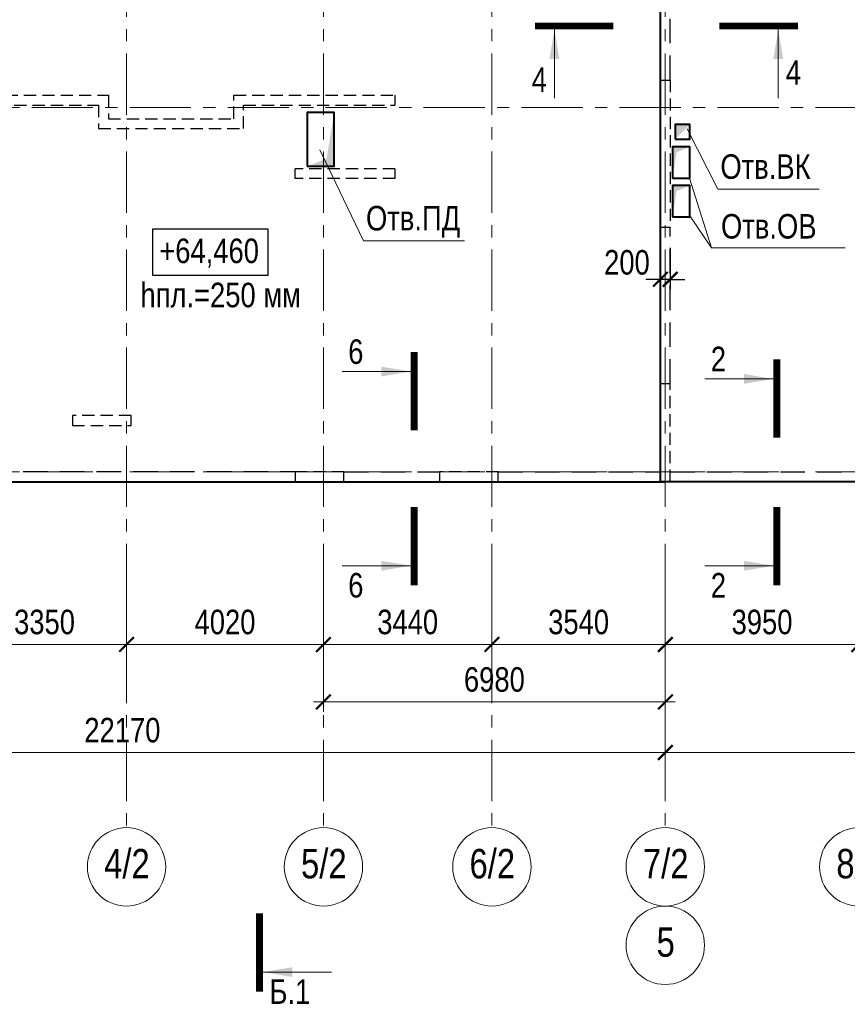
# Model space of a CAD drawing. Header units: inches. Extents: x -8638239 to -8523853, y 3840912 to 4564380.
# Tile 10 of 106: x -8593664 to -8576766, y 3945197 to 3965284. Entities that reach past the tile are written whole.
import ezdxf
from ezdxf.enums import TextEntityAlignment as Align

# ---------------------------------------------------------------- set-up
doc = ezdxf.new("R2010")
doc.units = ezdxf.units.IN
doc.header["$LTSCALE"] = 1000
doc.header["$MEASUREMENT"] = 0
doc.linetypes.add('CENTER', pattern=[2, 1.25, -0.25, 0.25, -0.25])
doc.linetypes.add('HIDDEN', pattern=[0.375, 0.25, -0.125])
for name, color, linetype, lineweight in [('СК-040-С(тены)', 12, 'HIDDEN', 25), ('СК-041-С-СТЕНЫ НЕВИДИМЫЕ', 12, 'HIDDEN', 30), ('СК-043-С-ПИЛОНЫ', 5, 'HIDDEN', 25), ('СК-050-П(литы перекрытия)', 3, 'Continuous', 40), ('СК-051-1-П-ОТВЕРСТИЯ ОВ ДУ', 5, 'Continuous', 40), ('СК-051-2-П-ОТВЕРСТИЯ ВК', 1, 'Continuous', 40), ('СК-052-П-БАЛКИ', 1, 'HIDDEN', 30), ('СК-100-О(си)', 7, 'CENTER', 15), ('СК-100-О(си)_имя', 7, 'CENTER', 15), ('СК-110-О-РАЗМЕРЫ', 7, 'Continuous', 15), ('СК-300-Р(азмеры)', 7, 'Continuous', 20), ('СК-400-Т(екст)', 7, 'Continuous', 20), ('СК-440-Т-СТЕНЫ', 7, 'Continuous', 20), ('СК-451-1-Т-ОТВ ОВ ДУ', 5, 'Continuous', 20), ('СК-451-2-Т-ОТВ ВК', 1, 'Continuous', 20), ('СК-500-С(ечения)', 5, 'Continuous', 40)]:
    doc.layers.add(name, color=color, linetype=linetype, lineweight=lineweight)
doc.styles.add('ARIAL_annotative', font='arial.ttf', dxfattribs={"width": 0.8, "height": 2.5})
doc.styles.add('RUSS', font='arial.ttf', dxfattribs={"width": 0.8})
doc.dimstyles.new('100-200', dxfattribs={"dimscale": 0, "dimtxt": 500, "dimasz": 300, "dimexe": 200, "dimexo": 200, "dimgap": 200, "dimtad": 1, "dimdec": 0, "dimzin": 0, "dimdsep": 46, "dimtxsty": 'RUSS', "dimblk": 'ARCHTICK', "dimcen": 0.096, "dimdle": 200, "dimclrd": 7, "dimclre": 7, "dimclrt": 256, "dimadec": 0, "dimazin": 0, "dimtfac": 1, "dimtdec": 0, "dimtmove": 2, "dimatfit": 3, "dimldrblk": 'OBLIQUE', "dimfxl": 1, "dimtolj": 1, "dimtzin": 0, "dimarcsym": 0})

# ---------------------------------------------------------------- blocks, each defined once
blk = doc.blocks.new('_ArchTick')
at = {"color": 0, "linetype": 'ByBlock', "const_width": 0.15}
blk.add_lwpolyline([(-0.5, -0.5), (0.5, 0.5)], dxfattribs=at)
blk = doc.blocks.new('*D324')
at = {"layer": 'Defpoints', "color": 0, "transparency": 16777216}
for p in [(-36100, -2470), (-32750, -2470), (-32750, -3521)]:
    blk.add_point(p, dxfattribs=at)
at = {"layer": 'СК-110-О-РАЗМЕРЫ', "color": 7, "lineweight": -2, "transparency": 16777216}
for p, q in [((-36100, -2670), (-36100, -3721)), ((-32750, -2670), (-32750, -3721)), ((-36300, -3521), (-32550, -3521))]:
    blk.add_line(p, q, dxfattribs=at)
at = {"layer": 'СК-110-О-РАЗМЕРЫ', "color": 7, "lineweight": -2, "transparency": 16777216, "xscale": 300, "yscale": 300, "zscale": 300, "rotation": 180}
blk.add_blockref('_ArchTick', (-36100, -3521), dxfattribs=at)
at = {"layer": 'СК-110-О-РАЗМЕРЫ', "color": 7, "lineweight": -2, "transparency": 16777216, "xscale": 300, "yscale": 300, "zscale": 300}
blk.add_blockref('_ArchTick', (-32750, -3521), dxfattribs=at)
at = {"layer": 'СК-110-О-РАЗМЕРЫ', "transparency": 16777216, "insert": (-34425, -3065), "char_height": 500, "attachment_point": 5, "style": 'RUSS'}
blk.add_mtext('\\A1;3350', dxfattribs=at)
blk = doc.blocks.new('_Oblique')
at = {"color": 0, "linetype": 'ByBlock', "lineweight": -2}
blk.add_line((-0.5, -0.5), (0.5, 0.5), dxfattribs=at)
blk = doc.blocks.new('*D325')
at = {"layer": 'Defpoints', "color": 0, "transparency": 16777216}
for p in [(-32750, -2470), (-28730, -2470), (-32750, -3521)]:
    blk.add_point(p, dxfattribs=at)
at = {"layer": 'СК-110-О-РАЗМЕРЫ', "color": 7, "lineweight": -2, "transparency": 16777216}
for p, q in [((-32750, -2670), (-32750, -3721)), ((-28730, -2670), (-28730, -3721)), ((-28530, -3521), (-32950, -3521))]:
    blk.add_line(p, q, dxfattribs=at)
at = {"layer": 'СК-110-О-РАЗМЕРЫ', "color": 7, "lineweight": -2, "transparency": 16777216, "xscale": 300, "yscale": 300, "zscale": 300, "rotation": 180}
blk.add_blockref('_ArchTick', (-32750, -3521), dxfattribs=at)
at = {"layer": 'СК-110-О-РАЗМЕРЫ', "color": 7, "lineweight": -2, "transparency": 16777216, "xscale": 300, "yscale": 300, "zscale": 300}
blk.add_blockref('_ArchTick', (-28730, -3521), dxfattribs=at)
at = {"layer": 'СК-110-О-РАЗМЕРЫ', "transparency": 16777216, "insert": (-30740, -3065), "char_height": 500, "attachment_point": 5, "style": 'RUSS'}
blk.add_mtext('\\A1;4020', dxfattribs=at)
blk = doc.blocks.new('*D326')
at = {"layer": 'Defpoints', "color": 0, "transparency": 16777216}
for p in [(-28730, -2470), (-25290, -2470), (-25290, -3521)]:
    blk.add_point(p, dxfattribs=at)
at = {"layer": 'СК-110-О-РАЗМЕРЫ', "color": 7, "lineweight": -2, "transparency": 16777216}
for p, q in [((-28730, -2670), (-28730, -3721)), ((-25290, -2670), (-25290, -3721)), ((-28930, -3521), (-25090, -3521))]:
    blk.add_line(p, q, dxfattribs=at)
at = {"layer": 'СК-110-О-РАЗМЕРЫ', "color": 7, "lineweight": -2, "transparency": 16777216, "xscale": 300, "yscale": 300, "zscale": 300, "rotation": 180}
blk.add_blockref('_ArchTick', (-28730, -3521), dxfattribs=at)
at = {"layer": 'СК-110-О-РАЗМЕРЫ', "color": 7, "lineweight": -2, "transparency": 16777216, "xscale": 300, "yscale": 300, "zscale": 300}
blk.add_blockref('_ArchTick', (-25290, -3521), dxfattribs=at)
at = {"layer": 'СК-110-О-РАЗМЕРЫ', "transparency": 16777216, "insert": (-27010, -3065), "char_height": 500, "attachment_point": 5, "style": 'RUSS'}
blk.add_mtext('\\A1;3440', dxfattribs=at)
blk = doc.blocks.new('*D327')
at = {"layer": 'Defpoints', "color": 0, "transparency": 16777216}
for p in [(-25290, -2470), (-21750, -2470), (-25290, -3521)]:
    blk.add_point(p, dxfattribs=at)
at = {"layer": 'СК-110-О-РАЗМЕРЫ', "color": 7, "lineweight": -2, "transparency": 16777216}
for p, q in [((-25290, -2670), (-25290, -3721)), ((-21750, -2670), (-21750, -3721)), ((-21550, -3521), (-25490, -3521))]:
    blk.add_line(p, q, dxfattribs=at)
at = {"layer": 'СК-110-О-РАЗМЕРЫ', "color": 7, "lineweight": -2, "transparency": 16777216, "xscale": 300, "yscale": 300, "zscale": 300, "rotation": 180}
blk.add_blockref('_ArchTick', (-25290, -3521), dxfattribs=at)
at = {"layer": 'СК-110-О-РАЗМЕРЫ', "color": 7, "lineweight": -2, "transparency": 16777216, "xscale": 300, "yscale": 300, "zscale": 300}
blk.add_blockref('_ArchTick', (-21750, -3521), dxfattribs=at)
at = {"layer": 'СК-110-О-РАЗМЕРЫ', "transparency": 16777216, "insert": (-23520, -3065), "char_height": 500, "attachment_point": 5, "style": 'RUSS'}
blk.add_mtext('\\A1;3540', dxfattribs=at)
blk = doc.blocks.new('*D328')
at = {"layer": 'Defpoints', "color": 0, "transparency": 16777216}
for p in [(-28730, -2949), (-21750, -2949), (-21750, -4693)]:
    blk.add_point(p, dxfattribs=at)
at = {"layer": 'СК-300-Р(азмеры)', "color": 7, "lineweight": -2, "transparency": 16777216}
for p, q in [((-28730, -3149), (-28730, -4893)), ((-21750, -3149), (-21750, -4893)), ((-28930, -4693), (-21550, -4693))]:
    blk.add_line(p, q, dxfattribs=at)
at = {"layer": 'СК-300-Р(азмеры)', "color": 7, "lineweight": -2, "transparency": 16777216, "xscale": 300, "yscale": 300, "zscale": 300, "rotation": 180}
blk.add_blockref('_ArchTick', (-28730, -4693), dxfattribs=at)
at = {"layer": 'СК-300-Р(азмеры)', "color": 7, "lineweight": -2, "transparency": 16777216, "xscale": 300, "yscale": 300, "zscale": 300}
blk.add_blockref('_ArchTick', (-21750, -4693), dxfattribs=at)
at = {"layer": 'СК-300-Р(азмеры)', "transparency": 16777216, "insert": (-25240, -4238), "char_height": 500, "attachment_point": 5, "style": 'RUSS'}
blk.add_mtext('\\A1;6980', dxfattribs=at)
blk = doc.blocks.new('*D329')
at = {"layer": 'Defpoints', "color": 0, "transparency": 16777216}
for p in [(-21750, -2470), (-17800, -2470), (-17800, -3521)]:
    blk.add_point(p, dxfattribs=at)
at = {"layer": 'СК-110-О-РАЗМЕРЫ', "color": 7, "lineweight": -2, "transparency": 16777216}
for p, q in [((-21750, -2670), (-21750, -3721)), ((-17800, -2670), (-17800, -3721)), ((-21950, -3521), (-17600, -3521))]:
    blk.add_line(p, q, dxfattribs=at)
at = {"layer": 'СК-110-О-РАЗМЕРЫ', "color": 7, "lineweight": -2, "transparency": 16777216, "xscale": 300, "yscale": 300, "zscale": 300, "rotation": 180}
blk.add_blockref('_ArchTick', (-21750, -3521), dxfattribs=at)
at = {"layer": 'СК-110-О-РАЗМЕРЫ', "color": 7, "lineweight": -2, "transparency": 16777216, "xscale": 300, "yscale": 300, "zscale": 300}
blk.add_blockref('_ArchTick', (-17800, -3521), dxfattribs=at)
at = {"layer": 'СК-110-О-РАЗМЕРЫ', "transparency": 16777216, "insert": (-19775, -3065), "char_height": 500, "attachment_point": 5, "style": 'RUSS'}
blk.add_mtext('\\A1;3950', dxfattribs=at)
blk = doc.blocks.new('*D320')
at = {"layer": 'Defpoints', "color": 0, "transparency": 16777216}
for p in [(-43920, -3521), (-21750, -3521), (-21750, -5726)]:
    blk.add_point(p, dxfattribs=at)
at = {"layer": 'СК-110-О-РАЗМЕРЫ', "color": 7, "lineweight": -2, "transparency": 16777216}
for p, q in [((-43920, -3721), (-43920, -5926)), ((-21750, -3721), (-21750, -5926)), ((-44120, -5726), (-21550, -5726))]:
    blk.add_line(p, q, dxfattribs=at)
at = {"layer": 'СК-110-О-РАЗМЕРЫ', "color": 7, "lineweight": -2, "transparency": 16777216, "xscale": 300, "yscale": 300, "zscale": 300, "rotation": 180}
blk.add_blockref('_ArchTick', (-43920, -5726), dxfattribs=at)
at = {"layer": 'СК-110-О-РАЗМЕРЫ', "color": 7, "lineweight": -2, "transparency": 16777216, "xscale": 300, "yscale": 300, "zscale": 300}
blk.add_blockref('_ArchTick', (-21750, -5726), dxfattribs=at)
at = {"layer": 'СК-110-О-РАЗМЕРЫ', "transparency": 16777216, "insert": (-32835, -5271), "char_height": 500, "attachment_point": 5, "style": 'RUSS'}
blk.add_mtext('\\A1;22170', dxfattribs=at)
blk = doc.blocks.new('*D321')
at = {"layer": 'Defpoints', "color": 0, "transparency": 16777216}
for p in [(-21750, -3521), (1610, -3521), (-21750, -5726)]:
    blk.add_point(p, dxfattribs=at)
at = {"layer": 'СК-110-О-РАЗМЕРЫ', "color": 7, "lineweight": -2, "transparency": 16777216}
for p, q in [((-21750, -3721), (-21750, -5926)), ((1610, -3721), (1610, -5926)), ((1810, -5726), (-21950, -5726))]:
    blk.add_line(p, q, dxfattribs=at)
at = {"layer": 'СК-110-О-РАЗМЕРЫ', "color": 7, "lineweight": -2, "transparency": 16777216, "xscale": 300, "yscale": 300, "zscale": 300, "rotation": 180}
blk.add_blockref('_ArchTick', (-21750, -5726), dxfattribs=at)
at = {"layer": 'СК-110-О-РАЗМЕРЫ', "color": 7, "lineweight": -2, "transparency": 16777216, "xscale": 300, "yscale": 300, "zscale": 300}
blk.add_blockref('_ArchTick', (1610, -5726), dxfattribs=at)
at = {"layer": 'СК-110-О-РАЗМЕРЫ', "transparency": 16777216, "insert": (-10070, -5271), "char_height": 500, "attachment_point": 5, "style": 'RUSS'}
blk.add_mtext('\\A1;23360', dxfattribs=at)
blk = doc.blocks.new('*D145')
at = {"layer": 'Defpoints', "color": 0, "transparency": 16777216}
for p in [(-8580582, 3960832), (-8580382, 3960832), (-8580582, 3959987)]:
    blk.add_point(p, dxfattribs=at)
at = {"layer": 'СК-110-О-РАЗМЕРЫ', "color": 7, "lineweight": -2, "transparency": 16777216}
for p, q in [((-8580582, 3960632), (-8580582, 3959787)), ((-8580382, 3960632), (-8580382, 3959787)), ((-8580582, 3959987), (-8580882, 3959987)), ((-8580382, 3959987), (-8580582, 3959987)), ((-8580382, 3959987), (-8580082, 3959987))]:
    blk.add_line(p, q, dxfattribs=at)
at = {"layer": 'СК-110-О-РАЗМЕРЫ', "color": 7, "lineweight": -2, "transparency": 16777216, "xscale": 300, "yscale": 300, "zscale": 300}
blk.add_blockref('_ArchTick', (-8580582, 3959987), dxfattribs=at)
at = {"layer": 'СК-110-О-РАЗМЕРЫ', "color": 7, "lineweight": -2, "transparency": 16777216, "xscale": 300, "yscale": 300, "zscale": 300, "rotation": 180}
blk.add_blockref('_ArchTick', (-8580382, 3959987), dxfattribs=at)
at = {"layer": 'СК-110-О-РАЗМЕРЫ', "transparency": 16777216, "insert": (-8581265, 3960331), "char_height": 500, "attachment_point": 5, "style": 'RUSS'}
blk.add_mtext('\\A1;200', dxfattribs=at)
blk = doc.blocks.new('Сечение')
at = {"layer": 'СК-500-С(ечения)', "linetype": 'Continuous', "lineweight": 15, "ltscale": 100}
blk.add_line((-200, -35), (-200, -735), dxfattribs=at)
at = {"layer": 'СК-500-С(ечения)', "linetype": 'Continuous', "ltscale": 100, "const_width": 70}
blk.add_lwpolyline([(-400, 0), (400, 0)], dxfattribs=at)
at = {"layer": 'СК-500-С(ечения)', "linetype": 'Continuous', "ltscale": 100}
blk.add_solid([(-200, -35), (-250, -335), (-150, -335)], dxfattribs=at)
blk = doc.blocks.new('*U22')
at = {"layer": 'СК-400-Т(екст)', "ltscale": 100, "yscale": 0.01, "zscale": 0.01, "rotation": 89.99999999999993}
for p, xscale in [((0, -4), -0.01), ((0, -19.06), 0.01)]:
    blk.add_blockref('Сечение', p, dxfattribs=dict(at, xscale=xscale))
at = {"layer": 'СК-500-С(ечения)', "color": 0, "ltscale": 100, "style": 'ARIAL_annotative', "width": 0.8}
blk.add_attdef('НОМЕР_СЕЧЕНИЯ_1_1(НОМЕР_ЛИСТА)', text='', height=2.5, rotation=180, dxfattribs=at).set_placement((6.74, -1.23), align=Align.RIGHT)
blk.add_attdef('НОМЕР_СЕЧЕНИЯ_2_1(НОМЕР_ЛИСТА)', text='', height=2.5, rotation=180, dxfattribs=at).set_placement((6.74, -21.1), align=Align.BOTTOM_LEFT)
blk = doc.blocks.new('*U117')
at = {"layer": 'СК-400-Т(екст)', "ltscale": 100, "yscale": 0.01, "zscale": 0.01, "rotation": 89.99999999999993}
for p, xscale in [((0, -4), -0.01), ((0, -19.81), 0.01)]:
    blk.add_blockref('Сечение', p, dxfattribs=dict(at, xscale=xscale))
at = {"layer": 'СК-500-С(ечения)', "color": 0, "ltscale": 100, "style": 'ARIAL_annotative', "width": 0.8}
blk.add_attdef('НОМЕР_СЕЧЕНИЯ_1_1(НОМЕР_ЛИСТА)', text='', height=2.5, rotation=180, dxfattribs=at).set_placement((6.74, -1.23), align=Align.RIGHT)
blk.add_attdef('НОМЕР_СЕЧЕНИЯ_2_1(НОМЕР_ЛИСТА)', text='', height=2.5, rotation=180, dxfattribs=at).set_placement((6.74, -21.84), align=Align.BOTTOM_LEFT)
blk = doc.blocks.new('A$Cc2edbf5f_тех.эт')
at = {"layer": 'СК-040-С(тены)'}
for p, q in [((22070, 7995), (22270, 7995)), ((22070, 7995), (22070, 4985)), ((22270, 7995), (22270, 4985)), ((22270, 4985), (22070, 4985))]:
    blk.add_line(p, q, dxfattribs=at)
at = {"layer": 'СК-043-С-ПИЛОНЫ'}
blk.add_lwpolyline([(22070, 1800), (22070, -200), (22270, -200), (22270, 1800), (22070, 1800)], dxfattribs=at)
blk = doc.blocks.new('A$Cc2edbf5f_кровла_ниж')
at = {"layer": 'СК-041-С-СТЕНЫ НЕВИДИМЫЕ', "lineweight": 25}
for p, q in [((6826, 7685), (10800, 7685)), ((10800, 7685), (10800, 7205)), ((13360, 7205), (13360, 7685)), ((13360, 7685), (16650, 7685)), ((16650, 7685), (16650, 7485)), ((13560, 7005), (13560, 7485)), ((13560, 7485), (16650, 7485)), ((10800, 7205), (13360, 7205)), ((10600, 7005), (13560, 7005)), ((16650, 6185), (14610, 6185)), ((14610, 5985), (14610, 6185)), ((16650, 6185), (16650, 5985)), ((16650, 5985), (14610, 5985))]:
    blk.add_line(p, q, dxfattribs=at)
for points in [[(6625, 8677), (6625, 7485), (10600, 7485), (10600, 7005)], [(15610, 0), (14610, 0), (14610, -200), (15610, -200), (15610, 0)]]:
    blk.add_lwpolyline(points, dxfattribs=at)
for points in [[(11265, 1150), (10065, 1150), (10065, 950), (11265, 950)], [(18760, 0), (17560, 0), (17560, -200), (18760, -200)]]:
    blk.add_lwpolyline(points, close=True, dxfattribs=at)
blk = doc.blocks.new('*U173')
at = {"layer": 'СК-400-Т(екст)', "ltscale": 100, "yscale": 0.01, "zscale": 0.01}
for p, xscale, rotation in [((0, -4), 0.01, 270.0000000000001), ((0, -22.85), -0.01, 270)]:
    blk.add_blockref('Сечение', p, dxfattribs=dict(at, xscale=xscale, rotation=rotation))
at = {"layer": 'СК-500-С(ечения)', "color": 0, "ltscale": 100, "style": 'ARIAL_annotative', "width": 0.8}
blk.add_attdef('НОМЕР_СЕЧЕНИЯ_1_1(НОМЕР_ЛИСТА)', text='', height=2.5, rotation=270, dxfattribs=at).set_placement((-6.74, -1.23), align=Align.RIGHT)
blk.add_attdef('НОМЕР_СЕЧЕНИЯ_2_1(НОМЕР_ЛИСТА)', text='', height=2.5, rotation=270, dxfattribs=at).set_placement((-7.48, -25.62), align=Align.BOTTOM_LEFT)
blk = doc.blocks.new('*U721')
at = {"layer": 'СК-400-Т(екст)', "ltscale": 100, "yscale": 0.01, "zscale": 0.01, "rotation": 89.99999999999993}
for p, xscale in [((0, -4), -0.01), ((0, -150.01), 0.01)]:
    blk.add_blockref('Сечение', p, dxfattribs=dict(at, xscale=xscale))
at = {"layer": 'СК-500-С(ечения)', "color": 0, "ltscale": 100, "style": 'ARIAL_annotative', "width": 0.8}
blk.add_attdef('НОМЕР_СЕЧЕНИЯ_1_1(НОМЕР_ЛИСТА)', text='', height=2.5, rotation=180, dxfattribs=at).set_placement((6.74, -1.23), align=Align.RIGHT)
blk.add_attdef('НОМЕР_СЕЧЕНИЯ_2_1(НОМЕР_ЛИСТА)', text='', height=2.5, rotation=180, dxfattribs=at).set_placement((6.74, -152.05), align=Align.BOTTOM_LEFT)
blk = doc.blocks.new('оси')
at = {"layer": 'СК-100-О(си)'}
for p, q in [((-32750.1, 18534.9), (-32750.1, -7257.5)), ((-28729.8, 18534.9), (-28729.8, -7257.5)), ((-25290.2, 18534.9), (-25290.2, -7257.5)), ((-21750, 18534.9), (-21750, -7257.5)), ((-46685.3, 7435), (5846.2, 7435)), ((-46685.3, 0), (5846.2, 0))]:
    blk.add_line(p, q, dxfattribs=at)
at = {"layer": 'СК-100-О(си)', "linetype": 'Continuous'}
for centre in [(-32750.1, -8057.5), (-28729.8, -8057.5), (-25290.2, -8057.5), (-21750, -8057.5), (-17800, -8057.5), (-21750, -9657.5)]:
    blk.add_circle(centre, 800, dxfattribs=at)
at = {"layer": 'СК-100-О(си)_имя', "style": 'RUSS', "width": 0.8}
for s, p in [('4/2', (-32742.3, -7991.8)), ('5/2', (-28722, -7991.8)), ('6/2', (-25282.4, -7991.8)), ('7/2', (-21742.2, -7991.8)), ('8/2', (-17792.2, -7991.8)), ('5', (-21742.2, -9591.8))]:
    blk.add_text(s, height=600, dxfattribs=at).set_placement(p, align=Align.MIDDLE_CENTER)
at = {"layer": 'СК-110-О-РАЗМЕРЫ'}
for base, p1, p2, picture, middle in [((-32750.1, -3520.6), (-36100.2, -2469.7), (-32750.1, -2469.7), '*D324', (-34425.2, -3065.1)), ((-25290.2, -3520.6), (-28729.8, -2469.7), (-25290.2, -2469.7), '*D326', (-27010, -3065.1)), ((-17800, -3520.6), (-21750, -2469.7), (-17800, -2469.7), '*D329', (-19775, -3065.1)), ((-21750, -5726.1), (-43920.2, -3520.6), (-21750, -3520.6), '*D320', (-32835.1, -5270.8))]:
    dim = blk.add_linear_dim(base=base, p1=p1, p2=p2, dimstyle='100-200', override={"dimscale": 1}, dxfattribs=at)
    dim.commit()
    dim.dimension.update_dxf_attribs({"geometry": picture, "text_midpoint": middle})
for base, p1, p2, picture, middle in [((-32750.1, -3520.6), (-28729.8, -2469.7), (-32750.1, -2469.7), '*D325', (-30740, -3065.3)), ((-25290.2, -3520.6), (-21750, -2469.7), (-25290.2, -2469.7), '*D327', (-23520.1, -3065.1)), ((-21750, -5726.1), (1610, -3520.6), (-21750, -3520.6), '*D321', (-10070, -5270.7))]:
    dim = blk.add_linear_dim(base=base, p1=p1, p2=p2, angle=180, dimstyle='100-200', override={"dimscale": 1}, dxfattribs=at)
    dim.commit()
    dim.dimension.update_dxf_attribs({"geometry": picture, "text_midpoint": middle})
at = {"layer": 'СК-300-Р(азмеры)'}
dim = blk.add_linear_dim(base=(-21750, -4693), p1=(-28729.8, -2949.5), p2=(-21750, -2949.5), dimstyle='100-200', override={"dimscale": 1}, dxfattribs=at)
dim.commit()
dim.dimension.update_dxf_attribs({"geometry": '*D328', "text_midpoint": (-25239.9, -4237.7)})
blk = doc.blocks.new('A$C858fb3ef')
at = {"layer": 'СК-300-Р(азмеры)'}
blk.add_blockref('оси', (0, 0), dxfattribs=at)
blk = doc.blocks.new('A$C573b34c5')
blk.add_blockref('A$C858fb3ef', (0, 0))

msp = doc.modelspace()

# ---------------------------------------------------------------- linework, layer by layer
at = {"layer": 'СК-050-П(литы перекрытия)'}
msp.add_line((-8602652.1, 3955858.6), (-8580481.8, 3955858.9), dxfattribs=at)
msp.add_lwpolyline([(-8557121.5, 3957009.2), (-8557121.5, 3955859.1), (-8580581.8, 3955858.9), (-8580582, 3971803.9)], dxfattribs=at)
at = {"layer": 'СК-051-1-П-ОТВЕРСТИЯ ОВ ДУ'}
for points in [[(-8587792, 3962293.9), (-8587242, 3962293.9), (-8587242, 3963393.9), (-8587792, 3963393.9)], [(-8580332, 3962053.8), (-8579982.1, 3962053.8), (-8579982.1, 3962693.8), (-8580332, 3962693.8)], [(-8580332, 3961263.8), (-8579982.1, 3961263.8), (-8579982.1, 3961903.8), (-8580332, 3961903.8)]]:
    msp.add_lwpolyline(points, close=True, dxfattribs=at)
for points in [[(-8587792, 3962293.9), (-8587242, 3962293.9), (-8587399.2, 3962451.1), (-8587242, 3963393.9)], [(-8580332, 3962053.8), (-8580332, 3962693.8), (-8580251.7, 3962576.6), (-8579982.1, 3962693.8)], [(-8580332, 3961263.8), (-8580332, 3961903.8), (-8580251.7, 3961786.6), (-8579982.1, 3961903.8)]]:
    msp.add_solid(points, dxfattribs=at)
at = {"layer": 'СК-051-2-П-ОТВЕРСТИЯ ВК'}
msp.add_lwpolyline([(-8580282.1, 3962843.8), (-8579982.1, 3962843.8), (-8579982.1, 3963143.8), (-8580282.1, 3963143.8)], close=True, dxfattribs=at)
msp.add_solid([(-8580282.1, 3962843.8), (-8579982.1, 3963143.8), (-8580282.1, 3963143.8)], dxfattribs=at)
at = {"layer": 'СК-052-П-БАЛКИ', "ltscale": 2}
for p, q in [((-8580381.9, 3964053.9), (-8580382, 3967134.2)), ((-8580381.8, 3957858.6), (-8580381.9, 3961043.9)), ((-8587842.3, 3956058.9), (-8594672.2, 3956058.9)), ((-8587042, 3956058.8), (-8585092.1, 3956058.8)), ((-8583892.1, 3956058.8), (-8580581.9, 3956058.9)), ((-8580381.9, 3956058.9), (-8576631.9, 3956058.9))]:
    msp.add_line(p, q, dxfattribs=at)
at = {"layer": 'СК-400-Т(екст)', "lineweight": 25}
msp.add_lwpolyline([(-8590951.3, 3960072.5), (-8588587.9, 3960072.5), (-8588587.9, 3961013.5), (-8590951.3, 3961013.5)], close=True, dxfattribs=at)
at = {"layer": 'СК-451-1-Т-ОТВ ОВ ДУ', "lineweight": 13}
for p, q in [((-8586644.2, 3960771.7), (-8587535.2, 3962631.5)), ((-8579540.6, 3960632.4), (-8579988.6, 3962053.8)), ((-8579540.6, 3960632.4), (-8579981.3, 3961284.9)), ((-8586644.2, 3960771.7), (-8584578.6, 3960771.7)), ((-8579540.6, 3960632.4), (-8576807.9, 3960632.4))]:
    msp.add_line(p, q, dxfattribs=at)
at = {"layer": 'СК-451-2-Т-ОТВ ВК', "lineweight": 15}
for q in [(-8580032.1, 3963059.5), (-8577343.5, 3961824.8)]:
    msp.add_line((-8579409, 3961824.8), q, dxfattribs=at)

# ---------------------------------------------------------------- block references
at = {"layer": 'СК-050-П(литы перекрытия)'}
for name, p in [('A$Cc2edbf5f_тех.эт', (-8602651.9, 3956058.6)), ('A$Cc2edbf5f_кровла_ниж', (-8602652.1, 3956058.6))]:
    msp.add_blockref(name, p, dxfattribs=at)
at = {"layer": 'СК-300-Р(азмеры)'}
msp.add_blockref('A$C573b34c5', (-8558731.8, 3956058.6), dxfattribs=at)
at = {"layer": 'СК-500-С(ечения)'}
ref = msp.add_blockref('*U721', (-8588767.4, 3945453.6), dxfattribs=dict(at, xscale=-200, yscale=200, zscale=200, rotation=180))
ref.add_attrib('НОМЕР_СЕЧЕНИЯ_2_1(НОМЕР_ЛИСТА)', 'Б.1', dxfattribs={"color": 1, "ltscale": 100, "height": 500, "style": 'ARIAL_annotative', "width": 0.8}).set_placement((-8587419.5, 3975862.8), align=Align.BOTTOM_RIGHT)
ref.add_attrib('НОМЕР_СЕЧЕНИЯ_1_1(НОМЕР_ЛИСТА)', 'Б.1', dxfattribs={"color": 1, "ltscale": 100, "height": 500, "style": 'ARIAL_annotative', "width": 0.8}).set_placement((-8587730.3, 3945205.7), align=Align.RIGHT)
ref = msp.add_blockref('*U173', (-8577775.4, 3965155.2), dxfattribs=dict(at, xscale=-200, yscale=200, zscale=200, rotation=270.0000614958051))
ref.add_attrib('НОМЕР_СЕЧЕНИЯ_2_1(НОМЕР_ЛИСТА)', '4', dxfattribs={"color": 0, "ltscale": 100, "height": 500, "style": 'ARIAL_annotative', "width": 0.8}).set_placement((-8582899.5, 3963659.3), align=Align.BOTTOM_RIGHT)
ref.add_attrib('НОМЕР_СЕЧЕНИЯ_1_1(НОМЕР_ЛИСТА)', '4', dxfattribs={"color": 0, "ltscale": 100, "height": 500, "style": 'ARIAL_annotative', "width": 0.8}).set_placement((-8578020.7, 3963807.3), align=Align.BOTTOM_LEFT)
ref = msp.add_blockref('*U117', (-8585608.3, 3953743.9), dxfattribs=dict(at, xscale=200, yscale=200, zscale=200, rotation=180))
ref.add_attrib('НОМЕР_СЕЧЕНИЯ_2_1(НОМЕР_ЛИСТА)', '6', dxfattribs={"color": 0, "ltscale": 100, "height": 500, "rotation": 360, "style": 'ARIAL_annotative', "width": 0.8}).set_placement((-8586956.2, 3958112), align=Align.BOTTOM_LEFT)
ref.add_attrib('НОМЕР_СЕЧЕНИЯ_1_1(НОМЕР_ЛИСТА)', '6', dxfattribs={"color": 0, "ltscale": 100, "height": 500, "rotation": 360, "style": 'ARIAL_annotative', "width": 0.8}).set_placement((-8586645.4, 3953496), align=Align.RIGHT)
ref = msp.add_blockref('*U22', (-8578204.7, 3953743.9), dxfattribs=dict(at, xscale=200, yscale=200, zscale=200, rotation=180))
ref.add_attrib('НОМЕР_СЕЧЕНИЯ_2_1(НОМЕР_ЛИСТА)', '2', dxfattribs={"color": 0, "ltscale": 100, "height": 500, "rotation": 360, "style": 'ARIAL_annotative', "width": 0.8}).set_placement((-8579552.7, 3957963.1), align=Align.BOTTOM_LEFT)
ref.add_attrib('НОМЕР_СЕЧЕНИЯ_1_1(НОМЕР_ЛИСТА)', '2', dxfattribs={"color": 0, "ltscale": 100, "height": 500, "rotation": 360, "style": 'ARIAL_annotative', "width": 0.8}).set_placement((-8579241.9, 3953496), align=Align.RIGHT)
ref = msp.add_blockref('*U22', (-8578204.7, 3953743.9), dxfattribs=dict(at, xscale=200, yscale=200, zscale=200, rotation=180))
ref.add_attrib('НОМЕР_СЕЧЕНИЯ_2_1(НОМЕР_ЛИСТА)', '2', dxfattribs={"color": 0, "ltscale": 100, "height": 500, "rotation": 360, "style": 'ARIAL_annotative', "width": 0.8}).set_placement((-8579552.7, 3957963.1), align=Align.BOTTOM_LEFT)
ref.add_attrib('НОМЕР_СЕЧЕНИЯ_1_1(НОМЕР_ЛИСТА)', '2', dxfattribs={"color": 0, "ltscale": 100, "height": 500, "rotation": 360, "style": 'ARIAL_annotative', "width": 0.8}).set_placement((-8579241.9, 3953496), align=Align.RIGHT)

# ---------------------------------------------------------------- texts
at = {"layer": 'СК-440-Т-СТЕНЫ', "char_height": 500, "attachment_point": 1, "style": 'RUSS'}
for s, insert, width in [('+64,460', (-8590813.9, 3960819.1), 1885.443), ('hпл.=250 мм', (-8591198.2, 3959917.6), 3213.768)]:
    msp.add_mtext(s, dxfattribs=dict(at, insert=insert, width=width))
at = {"layer": 'СК-451-1-Т-ОТВ ОВ ДУ', "lineweight": 13, "style": 'RUSS', "width": 0.8}
for s, p in [('Отв.ПД', (-8586592.5, 3960984.4)), ('Отв.ОВ', (-8579344.5, 3960819.7))]:
    msp.add_text(s, height=500, dxfattribs=at).set_placement(p)
at = {"layer": 'СК-451-2-Т-ОТВ ВК', "lineweight": 15, "style": 'RUSS', "width": 0.8}
msp.add_text('Отв.ВК', height=500, dxfattribs=at).set_placement((-8579357.3, 3962037.5))

# ---------------------------------------------------------------- dimensions: what is measured, and where the dimension line sits
at = {"layer": 'СК-110-О-РАЗМЕРЫ'}
dim = msp.add_linear_dim(base=(-8580582, 3959987.2), p1=(-8580382, 3960832.2), p2=(-8580582, 3960832.2), dimstyle='100-200', override={"dimscale": 1}, dxfattribs=at)
dim.commit()
dim.dimension.update_dxf_attribs({"geometry": '*D145', "text_midpoint": (-8581265.3, 3960330.9), "dimtype": 160})

doc.saveas('drawing.dxf')
